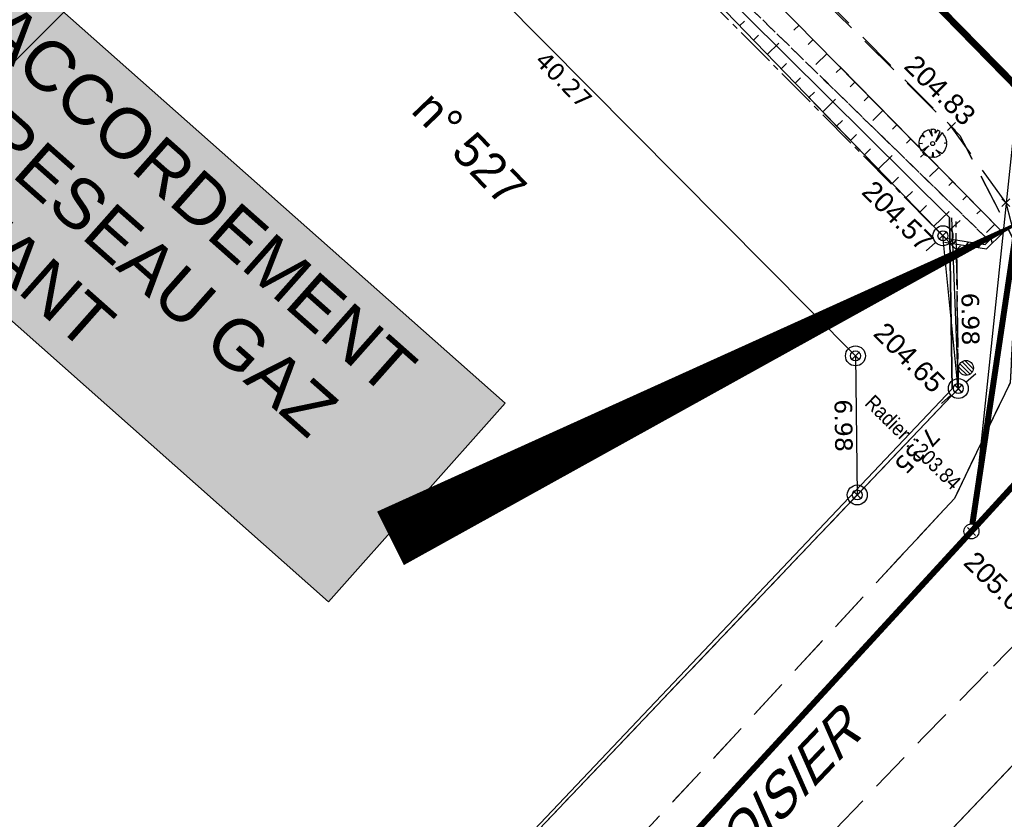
# Model space of a CAD drawing. Extents: x 1616800 to 1632437, y 2248456 to 2251974.
# Tile 8 of 256: x 1617771 to 1617820, y 2251253 to 2251293. Entities that reach past the tile are written whole.
import ezdxf
from ezdxf.enums import TextEntityAlignment as Align

# ---------------------------------------------------------------- set-up
doc = ezdxf.new("R2010")
doc.units = 0
doc.header["$LTSCALE"] = 2
doc.header["$PDMODE"] = 3
doc.header["$PDSIZE"] = 0.2
for name, pattern in [('Cadastre', [1.45, 1, -0.15, 0.15, -0.15]), ('CHEMIN', [1.5, 1, -0.5]), ('CONTINU', [0]), ('FOSSE', [0.5, 0.3, -0.2]), ('TR0', [0])]:
    doc.linetypes.add(name, pattern=pattern)
doc.layers.get('0').update_dxf_attribs({"linetype": 'CONTINUOUS'})
for name, color, linetype in [('09-TRANCHEE GAZ', 30, 'CONTINUOUS'), ('BORNES', 8, 'CONTINUOUS'), ('X-PTS TOPO-TEXTE TOPOALT', 8, 'CONTINUOUS'), ('X-PTS TOPO-TOPOPOINT', 8, 'CONTINUOUS'), ('Y - FDP TOPO-COTATION', 8, 'CONTINUOUS'), ('Y - FDP TOPO-FOND _DE_PLAN', 251, 'CONTINUOUS'), ('Y - FDP TOPO-LIMITES', 8, 'CONTINUOUS'), ('Y - FDP TOPO-LIMITES_ 86098', 8, 'CONTINUOUS'), ('Y-FDP TOPO-CADASTRE', 11, 'Cadastre'), ('Y-FDP TOPO-CADASTRE_NUMERO', 11, 'CONTINUOUS'), ('Y-FDP TOPO-TOP_AXE_FOSSE', 8, 'CONTINUOUS'), ('Y-FDP TOPO-TOP_BARBULE', 8, 'CONTINUOUS'), ('Y-FDP TOPO-TOP_BATI', 8, 'CONTINUOUS'), ('Y-FDP TOPO-TOP_BORNE', 8, 'CONTINUOUS'), ('Y-FDP TOPO-TOP_TALUS', 8, 'CONTINUOUS'), ('Y-FDP TOPO-TOP_VEGETATION_symb', 8, 'CONTINUOUS'), ('Y-FDP TOPO-TOP_VOIRIE', 8, 'CHEMIN'), ('Y-RESEAU EXISTANT FDP-TOP_PLUVIAL_symb', 96, 'CONTINUOUS'), ('Y-RESEAU EXISTANT FDP-TOP_VANNE_RESEAU', 36, 'CONTINUOUS'), ('Y-RESEAU EXISTANT FDP-TOP_VANNE_SYMB', 36, 'CONTINUOUS'), ('Y-RESEAU EXISTANT FDP-TOP_VANNE_TEXTE', 36, 'CONTINUOUS')]:
    doc.layers.add(name, color=color, linetype=linetype)
doc.styles.get("Standard").update_dxf_attribs({"font": 'arial.ttf'})
doc.styles.add('Stylus Regular', font='stylu.ttf')
doc.styles.add('Verdana 2.0', font='verdana.ttf', dxfattribs={"width": 0.99, "height": 2})
doc.linetypes.add('EAUX_USÉES', pattern='A,20,-1,["EU",Standard,S=1,R=0,X=0,Y=-0.5],-2.5', length=23.5)

# ---------------------------------------------------------------- blocks, each defined once
blk = doc.blocks.new('TCPOINT')
at = {"color": 0}
blk.add_point((0, 0), dxfattribs=at)
at = {"layer": 'X-PTS TOPO-TEXTE TOPOALT'}
blk.add_attdef('ALT', text='', height=0.75, dxfattribs=at).set_placement((0.25, -0.25), align=Align.TOP_LEFT)
blk = doc.blocks.new('remembrement')
at = {"color": 0}
for p, q in [((0.377, 0.329, -10), (0.864, 0.763, -10)), ((-0.837, -0.752, -10), (-0.37, -0.336, -10))]:
    blk.add_line(p, q, dxfattribs=at)
for radius in [0.5, 0.25]:
    blk.add_circle((0, 0), radius, dxfattribs=at)
blk = doc.blocks.new('W005')
at = {"color": 0}
for p, q in [((-0.075, 0.367423), (-0.075, -0.367423)), ((0.075, 0.367423), (0.075, -0.367423))]:
    blk.add_line(p, q, dxfattribs=at)
for points in [[(-0.225, 0.3), (-0.225, -0.3)], [(0.225, 0.3), (0.225, -0.3)]]:
    blk.add_lwpolyline(points, dxfattribs=at)
blk.add_circle((0, 0), 0.375, dxfattribs=at)
blk = doc.blocks.new('U014')
at = {"color": 0}
blk.add_line((0, 0), (0, 0), dxfattribs=at)
blk.add_circle((0, 0), 0.375, dxfattribs=at)
blk = doc.blocks.new('arbre1')
at = {"linetype": 'CONTINU'}
for p, q in [((-0.462, 0.519), (-0.477, 0.503)), ((-0.477, 0.503), (-0.365, 0.366)), ((-0.447, 0.535), (-0.462, 0.519)), ((-0.356, 0.599), (-0.447, 0.535)), ((-0.294, 0.631), (-0.356, 0.599)), ((-0.125, 0.682), (-0.294, 0.631)), ((-0.075, 0.513), (-0.125, 0.682)), ((-0.049, 0.699), (-0.075, 0.513)), ((0.044, 0.701), (-0.049, 0.699)), ((0.075, 0.702), (0.044, 0.701)), ((0.153, 0.688), (0.075, 0.702)), ((0.293, 0.645), (0.153, 0.688)), ((0.24, 0.273), (0.356, 0.616)), ((0.434, 0.571), (0.24, 0.273)), ((0.356, 0.616), (0.293, 0.645)), ((0.482, 0.526), (0.434, 0.571)), ((0.498, 0.511), (0.482, 0.526)), ((0.513, 0.496), (0.498, 0.511)), ((0.498, 0.511), (0.498, 0.511)), ((0.529, 0.481), (0.513, 0.496)), ((-0.218, 0.045), (-0.682, 0.034)), ((-0.682, 0.034), (-0.68, -0.059)), ((-0.626, 0.283), (-0.669, 0.142)), ((-0.669, 0.142), (-0.218, 0.045)), ((-0.597, 0.345), (-0.626, 0.283)), ((-0.537, 0.44), (-0.597, 0.345)), ((-0.522, 0.455), (-0.537, 0.44)), ((-0.507, 0.471), (-0.522, 0.455)), ((-0.365, 0.366), (-0.507, 0.471)), ((0.186, -0.038), (0.691, 0.175)), ((0.709, 0.067), (0.186, -0.038)), ((0.457, 0.278), (0.593, 0.39)), ((0.642, 0.313), (0.457, 0.278)), ((0.593, 0.39), (0.529, 0.481)), ((0.691, 0.175), (0.642, 0.313)), ((0.712, -0.025), (0.709, 0.067)), ((-0.68, -0.059), (-0.679, -0.09)), ((-0.679, -0.09), (-0.662, -0.167)), ((-0.662, -0.167), (-0.612, -0.305)), ((-0.612, -0.305), (-0.58, -0.366)), ((-0.58, -0.366), (-0.516, -0.457)), ((-0.516, -0.457), (-0.5, -0.472)), ((-0.5, -0.472), (-0.484, -0.488)), ((-0.484, -0.488), (-0.287, -0.313)), ((-0.287, -0.313), (-0.452, -0.518)), ((-0.123, -0.68), (-0.101, -0.339)), ((-0.101, -0.339), (-0.015, -0.693)), ((0.506, -0.494), (0.442, -0.403)), ((0.442, -0.403), (0.537, -0.463)), ((0.537, -0.463), (0.552, -0.447)), ((0.552, -0.447), (0.567, -0.431)), ((0.567, -0.431), (0.626, -0.337)), ((0.626, -0.337), (0.656, -0.274)), ((0.656, -0.274), (0.699, -0.134)), ((0.699, -0.134), (0.712, -0.056)), ((0.712, -0.056), (0.712, -0.025)), ((-0.452, -0.518), (-0.436, -0.533)), ((-0.436, -0.533), (-0.421, -0.548)), ((-0.421, -0.548), (-0.326, -0.607)), ((-0.326, -0.607), (-0.264, -0.637)), ((-0.264, -0.637), (-0.123, -0.68)), ((-0.015, -0.693), (0.078, -0.691)), ((0.078, -0.691), (0.109, -0.69)), ((0.109, -0.69), (0.186, -0.672)), ((0.186, -0.672), (0.324, -0.623)), ((0.324, -0.623), (0.385, -0.59)), ((0.385, -0.59), (0.476, -0.526)), ((0.476, -0.526), (0.491, -0.51)), ((0.491, -0.51), (0.506, -0.494))]:
    blk.add_line(p, q, dxfattribs=at)
blk.add_circle((0, 0), 0.1, dxfattribs=at)
blk = doc.blocks.new('GeoPenc2')
blk.add_line((0, 0), (-0.5, -1))
blk = doc.blocks.new('borne')
at = {"layer": 'BORNES', "color": 0}
for radius in [0.5, 0.25]:
    blk.add_circle((0, 0), radius, dxfattribs=at)

msp = doc.modelspace()

# ---------------------------------------------------------------- linework, layer by layer
at = {"layer": '09-TRANCHEE GAZ', "flags": 128}
msp.add_lwpolyline([(1617822.5571, 2251283.8918, 0, 3, 0), (1617789.5626, 2251267.3154, 3, 3, 0)], format="xyseb", dxfattribs=at)
at = {"layer": 'Y - FDP TOPO-FOND _DE_PLAN', "linetype": 'CONTINU', "flags": 128}
for points in [[(1617710.5803, 2251389.7607), (1617791, 2251309.8131), (1617817.6041, 2251283.4019), (1617817.7331, 2251274.8106), (1617772.4631, 2251227.0356)], [(1617772.4631, 2251227.0356), (1617817.7331, 2251274.8106), (1617817.6041, 2251283.4019), (1617791, 2251309.8131)]]:
    msp.add_lwpolyline(points, dxfattribs=at)
at = {"layer": 'Y - FDP TOPO-FOND _DE_PLAN', "linetype": 'TR0'}
msp.add_lwpolyline([(1617772.4631, 2251227.0356), (1617817.7331, 2251274.8106), (1617817.6041, 2251283.4019), (1617791, 2251309.8131)], dxfattribs=at)
at = {"layer": 'Y - FDP TOPO-LIMITES', "lineweight": 30}
msp.add_line((1617717.8966, 2251372.3028), (1617812.8805, 2251276.4684), dxfattribs=at)
at = {"layer": 'Y - FDP TOPO-LIMITES'}
msp.add_line((1617828.6418, 2251264.2049), (1617776.6053, 2251209.526), dxfattribs=at)
at = {"layer": 'Y - FDP TOPO-LIMITES', "lineweight": 30, "flags": 128}
for points in [[(1617784.534, 2251305.0687), (1617739.6336, 2251260.1835)], [(1617812.8805, 2251276.4684), (1617812.9711, 2251269.491)]]:
    msp.add_lwpolyline(points, dxfattribs=at)
at = {"layer": 'Y - FDP TOPO-LIMITES_ 86098'}
for p, q in [((1617818.0397, 2251274.8181), (1617817.2615, 2251282.5088, 213.152)), ((1617812.0625, 2251268.5361), (1617818.0397, 2251274.8181))]:
    msp.add_line(p, q, dxfattribs=at)
at = {"layer": 'Y - FDP TOPO-LIMITES_ 86098', "flags": 128}
for points in [[(1617817.6992, 2251283.3975), (1617818.0397, 2251274.8181), (1617772.6733, 2251227.1383)], [(1617783.2757, 2251216.5351), (1617828.6418, 2251264.2049), (1617837.0221, 2251264.3145)]]:
    msp.add_lwpolyline(points, dxfattribs=at)
at = {"layer": 'Y-FDP TOPO-CADASTRE'}
for p, q in [((1617758.1601, 2251342.1198), (1617817.2451, 2251282.5057)), ((1617817.2451, 2251282.5057), (1617817.9491, 2251281.7955)), ((1617817.9491, 2251281.7955), (1617818.0397, 2251274.8181)), ((1617818.0397, 2251274.8181), (1617765.4507, 2251219.5474))]:
    msp.add_line(p, q, dxfattribs=at)
at = {"layer": 'Y-FDP TOPO-CADASTRE', "color": 4}
msp.add_line((1617818.0397, 2251274.8181), (1617817.9281, 2251283.4086), dxfattribs=at)
at = {"layer": 'Y-FDP TOPO-TOP_AXE_FOSSE', "linetype": 'FOSSE', "flags": 128}
for points in [[(1617717.1396, 2251384.6594), (1617724.6302, 2251377.0712), (1617741.4056, 2251360.4357), (1617757.7003, 2251344.232), (1617773.6936, 2251328.1778), (1617790.9338, 2251310.9796), (1617806.9244, 2251294.5893), (1617819.4943, 2251282.3391)], [(1617757.7003, 2251344.232), (1617757.7003, 2251344.232), (1617773.6936, 2251328.1778), (1617790.9338, 2251310.9796), (1617806.9244, 2251294.5893), (1617819.4943, 2251282.3391)], [(1617811.3541, 2251290.2722), (1617819.4943, 2251282.3391)]]:
    msp.add_lwpolyline(points, dxfattribs=at)
at = {"layer": 'Y-FDP TOPO-TOP_BARBULE'}
for p, q in [((1617807.0683, 2251293.0283), (1617807.3122, 2251293.2642)), ((1617810.0542, 2251293.0587), (1617809.7953, 2251292.8044)), ((1617807.7636, 2251292.3095), (1617808.0146, 2251292.5523)), ((1617808.459, 2251291.5908), (1617809.0394, 2251292.1524)), ((1617810.7549, 2251292.3452), (1617810.5012, 2251292.0961)), ((1617811.4555, 2251291.6317), (1617810.8965, 2251291.0827)), ((1617809.1543, 2251290.8721), (1617809.4193, 2251291.1285)), ((1617812.1562, 2251290.9181), (1617811.913, 2251290.6793)), ((1617809.8496, 2251290.1534), (1617810.1217, 2251290.4166)), ((1617812.8568, 2251290.2046), (1617812.6188, 2251289.9709)), ((1617810.5449, 2251289.4347), (1617810.824, 2251289.7047)), ((1617813.5575, 2251289.4911), (1617813.3247, 2251289.2626)), ((1617811.2402, 2251288.716), (1617811.8841, 2251289.3389)), ((1617814.2582, 2251288.7776), (1617813.7462, 2251288.2749)), ((1617811.9355, 2251287.9973), (1617812.2287, 2251288.2809)), ((1617814.9588, 2251288.0641), (1617814.7365, 2251287.8458)), ((1617812.6308, 2251287.2785), (1617812.9311, 2251287.569)), ((1617815.6595, 2251287.3506), (1617815.4424, 2251287.1375)), ((1617813.3261, 2251286.5598), (1617813.6335, 2251286.8572)), ((1617814.0214, 2251285.8411), (1617814.7288, 2251286.5255)), ((1617816.3601, 2251286.6371), (1617816.1483, 2251286.4291)), ((1617817.0608, 2251285.9236), (1617816.5958, 2251285.4671)), ((1617814.7168, 2251285.1224), (1617815.0382, 2251285.4334)), ((1617817.7614, 2251285.2101), (1617817.56, 2251285.0123)), ((1617815.4121, 2251284.4037), (1617815.7406, 2251284.7215)), ((1617818.4621, 2251284.4966), (1617818.2659, 2251284.304)), ((1617816.1074, 2251283.685), (1617816.4429, 2251284.0096)), ((1617816.8027, 2251282.9663), (1617817.5735, 2251283.712)), ((1617819.1628, 2251283.7831), (1617818.9718, 2251283.5956)), ((1617819.8634, 2251283.0696), (1617819.4455, 2251282.6592))]:
    msp.add_line(p, q, dxfattribs=at)
at = {"layer": 'Y-FDP TOPO-TOP_BATI', "flags": 128}
msp.add_lwpolyline([(1617817.3432, 2251282.1774), (1617819.4451, 2251281.8407), (1617820.2755, 2251282.6487)], dxfattribs=at)
msp.add_lwpolyline([(1617817.3432, 2251282.1774), (1617819.4451, 2251281.8407), (1617820.2755, 2251282.6487)], dxfattribs=at)
msp.add_lwpolyline([(1617817.3432, 2251282.1774), (1617819.4451, 2251281.8407), (1617820.2755, 2251282.6487)], dxfattribs=at)
at = {"layer": 'Y-FDP TOPO-TOP_BATI', "linetype": 'Continuous', "flags": 128}
msp.add_lwpolyline([(1617817.3748, 2251282.3749), (1617819.3776, 2251282.0541), (1617820.136, 2251282.792)], dxfattribs=at)
msp.add_lwpolyline([(1617817.3748, 2251282.3749), (1617819.3776, 2251282.0541), (1617820.136, 2251282.792)], dxfattribs=at)
msp.add_lwpolyline([(1617817.3748, 2251282.3749), (1617819.3776, 2251282.0541), (1617820.136, 2251282.792)], dxfattribs=at)
at = {"layer": 'Y-FDP TOPO-TOP_TALUS', "linetype": 'Continuous', "flags": 128}
for points in [[(1617718.2882, 2251385.1386), (1617725.1933, 2251378.2419), (1617742.4844, 2251361.2264), (1617758.7585, 2251344.7917), (1617774.4088, 2251329.0014), (1617791.6042, 2251311.7466), (1617807.8236, 2251295.3302), (1617820.136, 2251282.792)], [(1617723.8763, 2251376.7105), (1617740.6272, 2251359.8726), (1617740.6272, 2251359.8726), (1617757.0131, 2251343.6875), (1617757.0131, 2251343.6875), (1617773.0114, 2251327.396), (1617790.2702, 2251310.1456), (1617806.3655, 2251293.7547), (1617817.3748, 2251282.3749)], [(1617762.3028, 2251341.2156), (1617762.3028, 2251341.2156), (1617774.4088, 2251329.0014), (1617791.6042, 2251311.7466), (1617807.8236, 2251295.3302), (1617820.136, 2251282.792)], [(1617799.2058, 2251301.046), (1617806.3655, 2251293.7547), (1617817.3748, 2251282.3749)], [(1617812.081, 2251290.9947), (1617820.136, 2251282.792)], [(1617810.5285, 2251289.4516), (1617817.3748, 2251282.3749)]]:
    msp.add_lwpolyline(points, dxfattribs=at)
at = {"layer": 'Y-FDP TOPO-TOP_TALUS', "flags": 128}
msp.add_lwpolyline([(1617723.8763, 2251376.7105), (1617740.6272, 2251359.8726), (1617757.0131, 2251343.6875), (1617762.2803, 2251338.3238), (1617773.0114, 2251327.396), (1617790.2702, 2251310.1456), (1617806.3655, 2251293.7547), (1617817.3748, 2251282.3749)], dxfattribs=at)
at = {"layer": 'Y-FDP TOPO-TOP_VOIRIE', "linetype": 'CHEMIN', "flags": 128}
for points in [[(1617820.4165, 2251284.1544), (1617817.6879, 2251287.9796), (1617793.7568, 2251312.0579), (1617761.9707, 2251343.7001)], [(1617809.1343, 2251296.4507), (1617818.1182, 2251287.5173), (1617821.0136, 2251281.9092), (1617820.6315, 2251275.1187), (1617817.8479, 2251269.3204), (1617805.595, 2251256.1035), (1617794.1769, 2251243.897), (1617782.4265, 2251231.1941), (1617770.2521, 2251218.4494)], [(1617813.3513, 2251292.2574), (1617818.1182, 2251287.5173), (1617821.0136, 2251281.9092), (1617820.6315, 2251275.1187), (1617817.8479, 2251269.3204), (1617805.595, 2251256.1035), (1617794.1769, 2251243.897), (1617782.4265, 2251231.1941), (1617770.2521, 2251218.4494)], [(1617820.4165, 2251284.1544), (1617820.4165, 2251284.1544), (1617821.0136, 2251281.9092), (1617820.6315, 2251275.1187), (1617817.8479, 2251269.3204), (1617814.7061, 2251265.9314)], [(1617772.8148, 2251211.1832), (1617781.1007, 2251220.038), (1617793.2966, 2251232.9161), (1617804.6237, 2251245.149), (1617816.2736, 2251257.3173), (1617823.3937, 2251264.5624), (1617829.8675, 2251267.2606), (1617837.5642, 2251266.4775), (1617841.8323, 2251263.7144), (1617856.8107, 2251249.1897), (1617873.1514, 2251232.7393), (1617890.4425, 2251215.5566), (1617907.1067, 2251199.2872), (1617925.1681, 2251181.4284), (1617937.5948, 2251169.0582)], [(1617772.8148, 2251211.1832), (1617781.1007, 2251220.038), (1617793.2966, 2251232.9161), (1617804.6237, 2251245.149), (1617816.2736, 2251257.3173), (1617823.3937, 2251264.5624), (1617829.8675, 2251267.2606), (1617833.9803, 2251266.8421)], [(1617819.8034, 2251260.9091), (1617823.3937, 2251264.5624), (1617829.8675, 2251267.2606), (1617837.5642, 2251266.4775), (1617841.8323, 2251263.7144), (1617844.7553, 2251260.88)]]:
    msp.add_lwpolyline(points, dxfattribs=at)
at = {"layer": 'Y-RESEAU EXISTANT FDP-TOP_VANNE_RESEAU', "flags": 128}
for points in [[(1617531.7397, 2251554.5638), (1617545.3922, 2251558.6828), (1617584.4612, 2251519.5094), (1617639.3054, 2251464.659), (1617689.4754, 2251421.7936), (1617729.5297, 2251381.58), (1617769.3583, 2251342.5457), (1617821.0213, 2251289.6944), (1617818.7444, 2251268.035)], [(1617818.9513, 2251267.9396), (1617851.9518, 2251304.0518)], [(1617818.9513, 2251267.9396), (1617851.9518, 2251304.0518)], [(1617815.9742, 2251264.6819), (1617818.4453, 2251267.386)]]:
    msp.add_lwpolyline(points, dxfattribs=at)
at = {"layer": 'Y-RESEAU EXISTANT FDP-TOP_VANNE_SYMB', "color": 33, "const_width": 0.3, "flags": 128}
msp.add_lwpolyline([(1617531.7397, 2251554.5638), (1617545.3922, 2251558.6828), (1617639.3054, 2251464.659), (1617689.4754, 2251421.7936), (1617729.5297, 2251381.58), (1617769.3583, 2251342.5457), (1617821.5345, 2251289.4232, -0.2353497), (1617821.8101, 2251288.5749), (1617818.7444, 2251268.035)], format="xyb", dxfattribs=at)
at = {"layer": 'Y-RESEAU EXISTANT FDP-TOP_VANNE_SYMB', "linetype": 'EAUX_USÉES', "const_width": 0.3, "flags": 128}
msp.add_lwpolyline([(1617756.6593, 2251200.099), (1617818.7345, 2251267.7053), (1617852.2065, 2251304.3287), (1617882.9252, 2251336.8892), (1617913.6636, 2251369.127), (1617944.9516, 2251401.717), (1617976.0216, 2251434.323), (1618006.7946, 2251467.044), (1618036.9536, 2251500.294)], dxfattribs=at)

# ---------------------------------------------------------------- block references
at = {"layer": 'X-PTS TOPO-TOPOPOINT'}
ref = msp.add_blockref('TCPOINT', (1617817.6896, 2251287.9796, 204.83), dxfattribs=dict(at, rotation=315.4245912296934))
ref.add_attrib('ALT', '204.83', dxfattribs={"layer": 'X-PTS TOPO-TEXTE TOPOALT', "height": 1, "rotation": 315.42459}).set_placement((1617815.9581, 2251291.6554, 204.83), align=Align.TOP_LEFT)
ref = msp.add_blockref('TCPOINT', (1617817.2614, 2251282.5088, 204.57), dxfattribs=dict(at, rotation=315.4245912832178))
ref.add_attrib('ALT', '204.57', dxfattribs={"layer": 'X-PTS TOPO-TEXTE TOPOALT', "height": 1, "rotation": 315.42459}).set_placement((1617813.8349, 2251285.3509, 204.57), align=Align.TOP_LEFT)
ref = msp.add_blockref('TCPOINT', (1617820.4182, 2251284.1544, 204.89), dxfattribs=dict(at, rotation=315.4245906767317))
ref.add_attrib('ALT', '204.89', dxfattribs={"layer": 'X-PTS TOPO-TEXTE TOPOALT', "height": 1, "rotation": 315.42459}).set_placement((1617821.7186, 2251283.9417, 204.89), align=Align.TOP_LEFT)
for p, rotation in [((1617817.9491, 2251281.7955), 5.038093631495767), ((1617812.8805, 2251276.4684), 5.038094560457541), ((1617818.0397, 2251274.8181), 5.038093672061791), ((1617812.9711, 2251269.491), 5.03809423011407)]:
    msp.add_blockref('TCPOINT', p, dxfattribs=dict(at, rotation=rotation))
ref = msp.add_blockref('TCPOINT', (1617818.0402, 2251274.8305, 204.65), dxfattribs=dict(at, rotation=315.4245913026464))
ref.add_attrib('ALT', '204.65', dxfattribs={"layer": 'X-PTS TOPO-TEXTE TOPOALT', "height": 1, "rotation": 315.42459}).set_placement((1617814.4198, 2251278.2434, 204.65), align=Align.TOP_LEFT)
ref = msp.add_blockref('TCPOINT', (1617818.7, 2251267.6628, 205.06), dxfattribs=dict(at, rotation=315.4245910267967))
ref.add_attrib('ALT', '205.06', dxfattribs={"layer": 'X-PTS TOPO-TEXTE TOPOALT', "height": 1, "rotation": 315.42459}).set_placement((1617818.941, 2251266.7514, 205.06), align=Align.TOP_LEFT)
at = {"layer": 'Y-FDP TOPO-TOP_BATI'}
for p, xscale, yscale, zscale, rotation in [((1617820.1188, 2251282.7753), 0.1999995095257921, 0.1999995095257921, 0.1999999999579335, 44.2132422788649), ((1617817.9302, 2251282.2859), 0.2000012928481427, 0.2000012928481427, 0.2000000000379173, 350.8994758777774), ((1617818.5473, 2251282.1871), 0.2000012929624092, 0.2000012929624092, 0.2000000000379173, 350.8994755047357), ((1617819.1645, 2251282.0882), 0.2000012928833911, 0.2000012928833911, 0.2000000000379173, 350.8994753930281), ((1617819.6709, 2251282.3395), 0.1999995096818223, 0.1999995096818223, 0.1999999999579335, 44.21324245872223)]:
    msp.add_blockref('GeoPenc2', p, dxfattribs=dict(at, xscale=xscale, yscale=yscale, zscale=zscale, rotation=rotation))
at = {"layer": 'Y-FDP TOPO-TOP_BORNE'}
msp.add_blockref('remembrement', (1617817.2686, 2251282.494, 201.34), dxfattribs=at)
at = {"layer": 'Y-FDP TOPO-TOP_BORNE', "color": 152}
for p, xscale, yscale, rotation in [((1617812.8805, 2251276.4684), 1.000004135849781, 1.000004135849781, 314.8797108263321), ((1617812.9711, 2251269.491), 1.000004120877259, 1.000004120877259, 314.8797105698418)]:
    msp.add_blockref('borne', p, dxfattribs=dict(at, xscale=xscale, yscale=yscale, rotation=rotation))
at = {"layer": 'Y-FDP TOPO-TOP_BORNE', "xscale": 1.000005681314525, "yscale": 1.000005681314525, "rotation": 359.557684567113}
msp.add_blockref('remembrement', (1617818.0403, 2251274.8305, 213.233), dxfattribs=at)
at = {"layer": 'Y-FDP TOPO-TOP_VEGETATION_symb', "xscale": 0.9999974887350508, "yscale": 0.9999974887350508, "rotation": 44.63503893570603}
msp.add_blockref('arbre1', (1617816.7525, 2251287.1192), dxfattribs=at)
msp.add_blockref('arbre1', (1617816.7525, 2251287.1192), dxfattribs=at)
at = {"layer": 'Y-RESEAU EXISTANT FDP-TOP_PLUVIAL_symb', "rotation": 44.63503864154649}
msp.add_blockref('W005', (1617818.4243, 2251275.8645), dxfattribs=at)
at = {"layer": 'Y-RESEAU EXISTANT FDP-TOP_VANNE_RESEAU', "rotation": 44.63503830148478}
msp.add_blockref('U014', (1617818.6983, 2251267.6628), dxfattribs=at)
at = {"layer": 'Y-RESEAU EXISTANT FDP-TOP_VANNE_SYMB', "rotation": 44.63503830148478}
msp.add_blockref('U014', (1617818.6983, 2251267.6628), dxfattribs=at)

# ---------------------------------------------------------------- texts
at = {"layer": '09-TRANCHEE GAZ', "linetype": 'CONTINU', "ltscale": 0.2, "insert": (1617768.6868, 2251296.0343), "char_height": 2.5, "attachment_point": 1, "rotation": 318.43714, "bg_fill": 17, "box_fill_scale": 1.5, "bg_fill_color": 255, "bg_fill_transparency": 0}
msp.add_mtext_dynamic_manual_height_columns('RACCORDEMENT AU RESEAU GAZ EXISTANT', width=33.219114, gutter_width=12.5, heights=[0], dxfattribs=at)
at = {"layer": 'Y - FDP TOPO-COTATION', "style": 'Verdana 2.0', "width": 0.99}
for s, rotation, p in [('40.27', 314.74464, (1617798.5652, 2251290.6278)), ('6.98', 270.74447, (1617812.7258, 2251272.9771))]:
    msp.add_text(s, height=0.875, rotation=rotation, dxfattribs=at).set_placement(p, align=Align.TOP_CENTER)
for s, rotation, p in [('6.98', 270.74447, (1617818.2144, 2251278.3096)), ('7.35', 226.42421, (1617815.6648, 2251272.0029))]:
    msp.add_text(s, height=0.875, rotation=rotation, dxfattribs=at).set_placement(p, align=Align.CENTER)
at = {"layer": 'Y - FDP TOPO-LIMITES', "style": 'Stylus Regular'}
msp.add_text('n° 527 ', height=1.75, rotation=313.89556, dxfattribs=at).set_placement((1617790.5397, 2251288.7199))
at = {"layer": 'Y-FDP TOPO-CADASTRE_NUMERO', "color": 0, "style": 'Stylus Regular', "oblique": 22.5}
msp.add_text('LAVOISIER', height=2, rotation=46.39004, dxfattribs=at).set_placement((1617803.5275, 2251247.1631))
at = {"layer": 'Y-RESEAU EXISTANT FDP-TOP_VANNE_TEXTE', "width": 0.866667}
msp.add_text('Radier : 203.84', height=0.75, rotation=315.41672, dxfattribs=at).set_placement((1617815.5093, 2251271.865), align=Align.CENTER)

doc.saveas('drawing.dxf')
